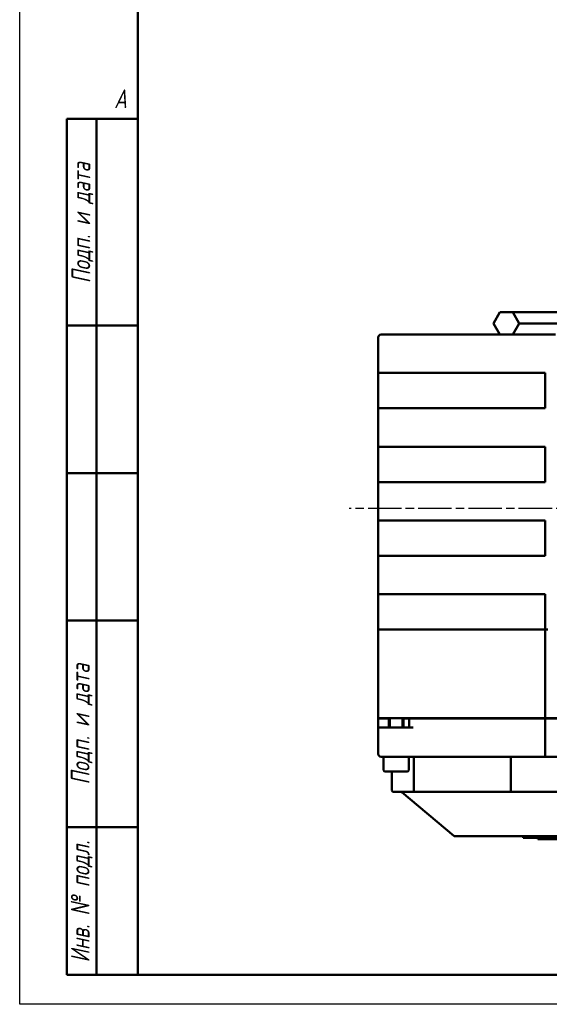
# Model space of a CAD drawing. Header units: millimetres. Extents: x -2878 to 5817, y -195 to 746.
# Tile 2 of 11: x 0 to 179, y 0 to 334. Entities that reach past the tile are written whole.
import ezdxf
from ezdxf.enums import TextEntityAlignment as Align

# ---------------------------------------------------------------- set-up
doc = ezdxf.new("R2010")
doc.units = ezdxf.units.MM
doc.header["$LTSCALE"] = 2
doc.linetypes.add('CHAIN', pattern=[0.7087, 0.4724, -0.0591, 0.1181, -0.0591])
for name, color, linetype, lineweight in [('Видимый контур (ГОСТ)', 7, 'Continuous', 50), ('Кромка (ГОСТ)', 7, 'Continuous', 50), ('Линия резьбы (ГОСТ)', 7, 'Continuous', 25), ('Маркер центра (ГОСТ)', 7, 'Continuous', 25), ('Обозначение (ГОСТ)', 7, 'Continuous', 25), ('Эскизная геометрия (ГОСТ)', 7, 'Continuous', 50)]:
    doc.layers.add(name, color=color, linetype=linetype, lineweight=lineweight)
doc.styles.add('Альтернативный текст (ГОСТ)', font='arial.ttf', dxfattribs={"width": 0.8})

# ---------------------------------------------------------------- blocks, each defined once
blk = doc.blocks.new('Рамки ГОСТ - Рамка')
at = {"layer": 'Кромка (ГОСТ)', "lineweight": 25}
for p, q in [((0, 0), (0, 297)), ((420, 0), (0, 0))]:
    blk.add_line(p, q, dxfattribs=at)
at = {"layer": 'Кромка (ГОСТ)'}
for p, q in [((20, 292), (20, 5)), ((20, 5), (415, 5))]:
    blk.add_line(p, q, dxfattribs=at)
at = {"layer": 'Кромка (ГОСТ)', "insert": (16, 155), "char_height": 3.17, "width": 5.1335, "attachment_point": 1, "style": 'Альтернативный текст (ГОСТ)'}
blk.add_mtext('\\fGOST Common|b0|i1;{\\H3.1700;A}', dxfattribs=at)
blk = doc.blocks.new('ГОСТ - Доп. графы 1')
at = {"layer": 'Эскизная геометрия (ГОСТ)'}
for p, q in [((-12, 0), (-12, 145)), ((-12, 145), (0, 145)), ((-7, 145), (-7, 0)), ((-12, 110), (-7, 110)), ((-7, 110), (0, 110)), ((-12, 85), (-7, 85)), ((-7, 85), (0, 85)), ((-12, 60), (-7, 60)), ((-7, 60), (0, 60)), ((-12, 25), (-7, 25)), ((-7, 25), (0, 25)), ((0, 0), (-12, 0))]:
    blk.add_line(p, q, dxfattribs=at)
at = {"layer": 'Обозначение (ГОСТ)', "char_height": 3.17, "attachment_point": 5, "rotation": 90, "style": 'Альтернативный текст (ГОСТ)'}
for s, insert, width in [('\\fGOST Common|b0|i1;{\\H3.1700;Подп. и дата}', (-9.37, 127.41), 34.7679), ('\\fGOST Common|b0|i1;{\\H3.1700;Подп. и дата}', (-9.5, 42.47), 35.1486), ('\\fGOST Common|b0|i1;{\\H3.1700;Инв. № подл.}', (-9.5, 12.41), 24.9618)]:
    blk.add_mtext(s, dxfattribs=dict(at, insert=insert, width=width))
at = {"layer": 'Обозначение (ГОСТ)', "lineweight": 30, "flags": 17}
for tag, p in [('Подп._и_дата_2', (-3.53, 127.51)), ('Инв._номер_дубликата', (-3.41, 97.47)), ('Взамен_инв._номера', (-3.46, 72.53)), ('Подп._и_дата_1', (-3.42, 42.35)), ('ИНВЕНТАРНЫЙ_НОМЕР', (-3.33, 12.68))]:
    blk.add_attdef(tag, text='', height=3.17, rotation=90, dxfattribs=at).set_placement(p, align=Align.MIDDLE_CENTER)

msp = doc.modelspace()

# ---------------------------------------------------------------- linework, layer by layer
at = {"layer": 'Видимый контур (ГОСТ)'}
for p, q in [((162.682, 234.467), (160.511, 230.707)), ((162.685, 234.467), (160.514, 230.707)), ((162.685, 234.467), (162.682, 234.467)), ((167.027, 234.467), (162.685, 234.467)), ((182.375, 234.467), (167.027, 234.467)), ((169.197, 230.707), (167.027, 234.467)), ((160.514, 230.707), (160.511, 230.707)), ((162.682, 226.947), (160.511, 230.707)), ((160.514, 230.707), (162.685, 226.947)), ((167.027, 226.947), (169.197, 230.707)), ((182.375, 230.707), (169.197, 230.707)), ((122.428, 226.947), (125.163, 226.947)), ((165.974, 226.947), (125.163, 226.947)), ((165.974, 226.947), (167.239, 226.947)), ((179.268, 226.947), (167.239, 226.947)), ((181.559, 226.947), (179.268, 226.947)), ((121.428, 225.947), (121.428, 213.947)), ((121.428, 213.947), (121.428, 201.947)), ((124.847, 213.947), (121.428, 213.947)), ((124.847, 213.947), (165.658, 213.947)), ((167.239, 213.947), (165.658, 213.947)), ((167.239, 213.947), (177.97, 213.947)), ((177.97, 213.947), (177.97, 201.947)), ((121.428, 201.947), (124.847, 201.947)), ((121.428, 201.947), (121.428, 188.947)), ((165.658, 201.947), (124.847, 201.947)), ((165.658, 201.947), (167.239, 201.947)), ((177.97, 201.947), (167.239, 201.947)), ((121.428, 188.947), (121.428, 176.947)), ((124.847, 188.947), (121.428, 188.947)), ((124.847, 188.947), (165.658, 188.947)), ((167.239, 188.947), (165.658, 188.947)), ((167.239, 188.947), (177.97, 188.947)), ((177.97, 188.947), (177.97, 176.947)), ((121.428, 176.947), (124.847, 176.947)), ((121.428, 176.947), (121.428, 163.947)), ((165.658, 176.947), (124.847, 176.947)), ((165.658, 176.947), (167.239, 176.947)), ((177.97, 176.947), (167.239, 176.947)), ((121.428, 163.947), (121.428, 151.947)), ((124.847, 163.947), (121.428, 163.947)), ((124.847, 163.947), (165.658, 163.947)), ((167.239, 163.947), (165.658, 163.947)), ((167.239, 163.947), (177.97, 163.947)), ((177.97, 163.947), (177.97, 151.947)), ((121.428, 151.947), (124.847, 151.947)), ((121.428, 151.947), (121.428, 138.947)), ((165.658, 151.947), (124.847, 151.947)), ((165.658, 151.947), (167.239, 151.947)), ((177.97, 151.947), (167.239, 151.947)), ((121.428, 138.947), (121.428, 126.947)), ((124.847, 138.947), (121.428, 138.947)), ((124.847, 138.947), (165.658, 138.947)), ((167.239, 138.947), (165.658, 138.947)), ((167.239, 138.947), (177.97, 138.947)), ((177.97, 138.947), (177.97, 126.947)), ((121.428, 126.947), (124.847, 126.947)), ((121.428, 126.947), (121.428, 96.947)), ((165.658, 126.947), (124.847, 126.947)), ((165.658, 126.947), (167.239, 126.947)), ((177.97, 126.947), (167.239, 126.947)), ((178.97, 126.947), (177.97, 126.947)), ((177.97, 126.947), (177.97, 96.947)), ((124.847, 96.947), (121.428, 96.947)), ((121.428, 96.847), (121.428, 93.847)), ((121.428, 96.847), (123.993, 96.847)), ((125.041, 96.847), (123.993, 96.847)), ((165.658, 96.947), (124.847, 96.947)), ((125.041, 93.847), (125.041, 96.947)), ((130.041, 93.847), (130.041, 96.947)), ((131.964, 96.847), (130.041, 96.847)), ((130.212, 96.847), (130.212, 96.947)), ((131.964, 96.847), (133.331, 96.847)), ((131.964, 96.847), (131.964, 93.847)), ((165.658, 96.847), (133.331, 96.847)), ((167.239, 96.947), (165.658, 96.947)), ((165.658, 96.847), (167.239, 96.847)), ((177.97, 96.947), (167.239, 96.947)), ((177.97, 96.847), (167.239, 96.847)), ((177.97, 96.947), (178.97, 96.947)), ((177.97, 96.847), (177.97, 84.847)), ((177.97, 96.847), (178.97, 96.847)), ((227.884, 96.947), (178.97, 96.947)), ((227.884, 96.847), (178.97, 96.847)), ((121.428, 93.847), (121.428, 84.847)), ((121.428, 93.847), (124.847, 93.847)), ((133.331, 93.847), (124.847, 93.847)), ((125.163, 83.847), (122.428, 83.847)), ((123.291, 79.347), (123.291, 83.847)), ((125.163, 83.847), (165.974, 83.847)), ((131.791, 79.347), (131.791, 83.847)), ((167.239, 83.847), (165.974, 83.847)), ((167.239, 83.847), (177.97, 83.847)), ((177.97, 84.847), (177.97, 83.847)), ((178.97, 83.847), (177.97, 83.847)), ((178.97, 83.847), (227.884, 83.847)), ((133.553, 83.347), (133.553, 72.447)), ((166.428, 83.347), (166.428, 72.447)), ((131.291, 78.847), (123.791, 78.847)), ((126.114, 78.847), (126.114, 72.447)), ((127.799, 71.947), (126.614, 71.947)), ((127.799, 71.947), (134.053, 71.947)), ((129.478, 71.83), (147.076, 57.064)), ((135.072, 71.947), (134.053, 71.947)), ((135.072, 71.947), (166.514, 71.947)), ((166.514, 71.947), (227.82, 71.947)), ((148.795, 56.947), (147.397, 56.947)), ((148.795, 56.947), (193.625, 56.947)), ((170.559, 56.947), (170.559, 56.447)), ((170.559, 56.447), (192.889, 56.447)), ((175.559, 56.447), (175.559, 55.947)), ((175.559, 55.947), (192.889, 55.947))]:
    msp.add_line(p, q, dxfattribs=at)
for centre, radius, start, end in [((122.428, 225.947), 1, 90, 180), ((122.428, 84.847), 1, 180, 270), ((133.053, 83.347), 0.5, 0, 90), ((123.791, 79.347), 0.5, 180, 270), ((131.291, 79.347), 0.5, 270, 0), ((126.614, 72.447), 0.5, 180, 270), ((129.157, 71.447), 0.5, 50, 90), ((134.053, 72.447), 0.5, 180, 270), ((147.397, 57.447), 0.5, 230, 270)]:
    msp.add_arc(centre, radius, start, end, dxfattribs=at)
for centre, start_param, end_param in [((166.341, 83.347), 4.712389, 6.2831853), ((166.514, 72.447), 1.5707963, 3.1415927)]:
    msp.add_ellipse(centre, major_axis=(0, 0.5), ratio=0.1730121, start_param=start_param, end_param=end_param, dxfattribs=at)
at = {"layer": 'Линия резьбы (ГОСТ)'}
for p, q in [((125.52, 96.947), (125.52, 93.847)), ((129.563, 93.847), (129.563, 96.947))]:
    msp.add_line(p, q, dxfattribs=at)
at = {"layer": 'Маркер центра (ГОСТ)', "linetype": 'CHAIN', "ltscale": 11.993792}
msp.add_line((367.329, 167.947), (111.666, 167.947), dxfattribs=at)

# ---------------------------------------------------------------- block references
at = {"xscale": 2, "yscale": 2, "zscale": 2}
for name, p in [('Рамки ГОСТ - Рамка', (0, 0)), ('ГОСТ - Доп. графы 1', (40, 10))]:
    msp.add_blockref(name, p, dxfattribs=at)

doc.saveas('drawing.dxf')
